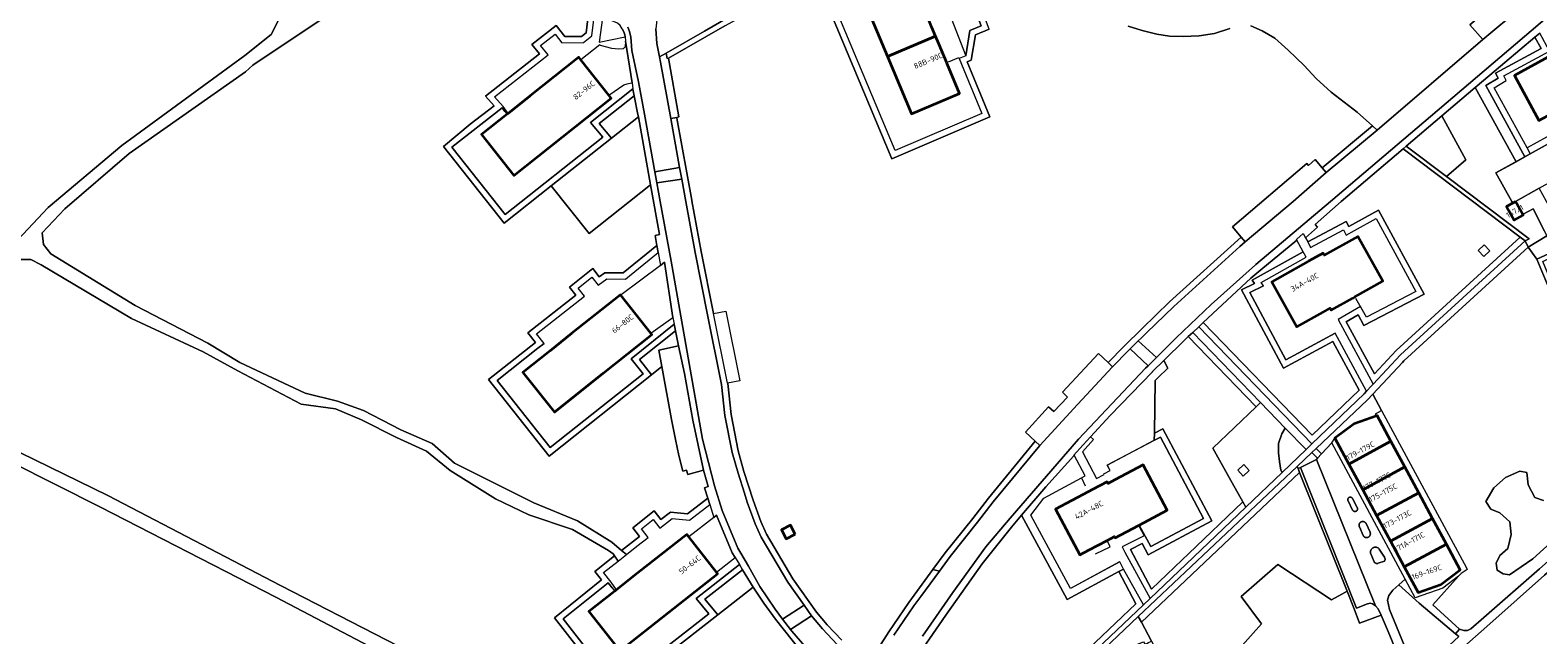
# Model space of a CAD drawing. Extents: x 152761 to 155748, y 459947 to 462743.
# Tile 29 of 256: x 153438 to 153806, y 460894 to 461042. Entities that reach past the tile are written whole.
import ezdxf
from ezdxf.enums import TextEntityAlignment as Align

# ---------------------------------------------------------------- set-up
doc = ezdxf.new("R2010")
doc.units = 0
doc.header["$LTSCALE"] = 0.75
for name, color, linetype, lineweight in [('B-RO-GR-BEPLANTING_CULTUUR_BODEMBEDEKKER-GV', 251, 'CONTINUOUS', 18), ('B-RO-GR-BEPLANTING_CULTUUR_BOSPLANTSOEN-GV', 251, 'CONTINUOUS', 18), ('B-RO-GR-BEPLANTING_CULTUUR_HEESTERS-GV', 251, 'CONTINUOUS', 18), ('B-RO-GR-BOS_GEMENGD-GV', 251, 'CONTINUOUS', 13), ('B-RO-GR-BOS_LOOF-GV', 251, 'CONTINUOUS', 13), ('B-RO-GR-BOS_NAALD-GV', 251, 'CONTINUOUS', 13), ('B-RO-IE-TERREINAFSCHEIDING_KUNSTMATIG_HEKWERK-G', 251, 'IE-TERREINAFSCHEIDING-KUNSTMATIG', 18), ('B-RO-IE-TERREINAFSCHEIDING_KUNSTMATIG_MUUR-G', 251, 'IE-TERREINAFSCHEIDING-KUNSTMATIG-DICHT', 18), ('B-RO-OG-BEBOUWING-GV', 6, 'CONTINUOUS', 35), ('B-RO-OG-BEBOUWING-T18', 1, 'CONTINUOUS', 18), ('B-RO-OG-TERREIN_CULTUURSCHEIDING-GV', 251, 'CONTINUOUS', 18), ('B-RO-VH-VERHARDING_ASFALT-GV', 251, 'CONTINUOUS', 18), ('B-RO-VH-VERHARDING_BETONSTRAATSTEEN-GV', 251, 'CONTINUOUS', 18), ('B-RO-VH-VERHARDING_FUNDERING_ZAND-GV', 251, 'CONTINUOUS', 18), ('B-RO-VH-VERHARDING_STRAATBAKSTEEN-GV', 251, 'CONTINUOUS', 18), ('B-RO-VH-VERHARDING_TEGEL-GV', 251, 'CONTINUOUS', 18)]:
    doc.layers.add(name, color=color, linetype=linetype, lineweight=lineweight)
doc.styles.add('NLCS-ISO-M200-T18', font='NLCS-ISO.ttf', dxfattribs={"height": 0.36})
doc.linetypes.add('IE-TERREINAFSCHEIDING-KUNSTMATIG', pattern='A,4,[82,NLCS.SHX,S=0.75,R=90,X=0,Y=0],4,-2', length=10)
doc.linetypes.add('IE-TERREINAFSCHEIDING-KUNSTMATIG-DICHT', pattern='A,8,-1,[82,NLCS.SHX,S=0.75,R=90,X=0,Y=0],-1', length=10)

msp = doc.modelspace()

# ---------------------------------------------------------------- linework, layer by layer
at = {"layer": 'B-RO-GR-BEPLANTING_CULTUUR_BODEMBEDEKKER-GV', "flags": 128}
for points in [[(153752.3, 460939.695), (153753.597, 460938.35), (153756.073, 460941.082), (153756.881, 460942.156), (153761.592, 460945.701), (153767.113, 460947.662), (153766.81, 460948.159), (153768.269, 460948.946), (153766.127, 460952.918), (153764.834, 460951.525)], [(153772.473, 460906.351), (153771.038, 460905.112), (153770.038, 460903.748), (153769.694, 460902.602), (153770.179, 460900.335), (153774.947, 460888.879), (153776.947, 460884.293), (153787.128, 460893.759), (153786.344, 460894.42), (153777.452, 460901.922)], [(153697.933, 460883.621), (153699.777, 460885.23), (153699.865, 460885.307), (153700.552, 460885.906), (153700.393, 460886.202), (153700.162, 460886.632), (153704.684, 460890.329), (153710.132, 460892.421), (153710.475, 460891.784), (153711.352, 460892.266), (153712.063, 460892.657), (153709.566, 460897.297), (153708.83, 460898.665), (153695.479, 460886.063)]]:
    msp.add_lwpolyline(points, close=True, dxfattribs=at)
at = {"layer": 'B-RO-GR-BEPLANTING_CULTUUR_BOSPLANTSOEN-GV', "flags": 128}
for points in [[(153804.116, 460988.857), (153808.611, 460991.593), (153808.035, 460992.737), (153805.292, 460998.173), (153802.849, 460996.861), (153802.762, 460996.814), (153802.864, 460996.629), (153800.633, 460995.394), (153798.773, 460998.754), (153800.303, 460999.601), (153800.082, 461000), (153796.215, 461006.983), (153801.106, 461009.692), (153791.146, 461027.791), (153782.977, 461020.859), (153788.88, 461010.13), (153784.115, 461006.086), (153804.304, 460990.855), (153803.309, 460990.353)], [(153750.207, 460990.102), (153759.625, 460995.053), (153760.238, 460993.831), (153767.496, 460997.885), (153778.691, 460977.325), (153763.945, 460969.721), (153762.574, 460972.262), (153759.638, 460970.585), (153766.536, 460957.931), (153771.81, 460963.615), (153802.091, 460991.272), (153773.516, 461012.829), (153758.398, 461000), (153752.037, 460994.38), (153752.636, 460993.709), (153749.683, 460991.109)], [(153724.68, 460970.392), (153751.288, 460942.901), (153762.761, 460953.886), (153756.354, 460965.76), (153744.275, 460959.276), (153734.01, 460978.387), (153737.192, 460979.98), (153736.682, 460980.75), (153749.11, 460987.689), (153747.545, 460990.565), (153738.763, 460983.285), (153736.278, 460981.225)], [(153793.355, 460989.388), (153794.704, 460987.911), (153793.227, 460986.562), (153791.878, 460988.039)], [(153793.355, 460989.388), (153791.878, 460988.039), (153793.227, 460986.562), (153794.704, 460987.911)]]:
    msp.add_lwpolyline(points, close=True, dxfattribs=at)
at = {"layer": 'B-RO-GR-BEPLANTING_CULTUUR_HEESTERS-GV', "flags": 128}
for points in [[(153583.415, 461040.15), (153583.353, 461040.655), (153583.128, 461041.433), (153582.757, 461042.123), (153582.196, 461042.913), (153581.557, 461043.539), (153580.016, 461044.125), (153579.784, 461044.198), (153579.116, 461044.409), (153577.887, 461044.777), (153577.077, 461038.836)], [(153586.691, 461020.659), (153586.586, 461021.249), (153585.641, 461025.799), (153577.118, 461019.027), (153580.124, 461015.449)], [(153589.92, 460957.671), (153592.406, 460959.649), (153591.663, 460963.694), (153596.514, 460964.728), (153595.77, 460968.377), (153586.988, 460961.356)], [(153747.646, 460935.302), (153747.856, 460934.778), (153748.427, 460935.057), (153752.348, 460936.971), (153752.646, 460937.3), (153751.256, 460938.709)], [(153612.139, 460910.074), (153602.953, 460902.842), (153606.064, 460899.038), (153614.763, 460905.81)]]:
    msp.add_lwpolyline(points, close=True, dxfattribs=at)
msp.add_lwpolyline([(153815.635, 461020.655), (153815.444, 461020.915), (153815.111, 461020.735), (153815.634, 461019.59), (153803.819, 461013.059), (153804.606, 461011.63), (153812.067, 461015.762), (153817.403, 461018.717), (153821.589, 461011.159), (153818.354, 461009.368), (153821.777, 461003.182), (153838.659, 461022.745), (153837.558, 461021.998), (153830.306, 461019.14), (153826.914, 461018.159), (153824.981, 461017.984), (153821.21, 461017.998)], dxfattribs=at)
at = {"layer": 'B-RO-GR-BOS_GEMENGD-GV', "flags": 128}
msp.add_lwpolyline([(153574.429, 461045.296), (153573.921, 461041.185), (153572.782, 461040.277), (153568.706, 461040.247), (153566.617, 461042.959), (153560.655, 461038.282), (153562.503, 461036.04), (153549.302, 461025.682), (153551.451, 461023.326), (153545.619, 461018.878), (153539.029, 461013.429), (153553.907, 460994.651), (153565.39, 461003.76), (153580.124, 461015.449), (153577.118, 461019.027), (153585.641, 461025.799), (153585.392, 461026.997), (153585.342, 461027.478), (153574.978, 461019.242), (153577.983, 461015.665), (153554.151, 460996.759), (153541.117, 461013.209), (153553.404, 461022.856), (153554.081, 461021.975), (153554.617, 461021.277), (153554.824, 461021.442), (153554.871, 461021.479), (153553.664, 461023.126), (153551.499, 461025.499), (153564.638, 461035.808), (153562.79, 461038.05), (153566.352, 461040.845), (153567.972, 461038.742), (153573.312, 461038.781), (153575.334, 461040.394), (153575.913, 461045.073)], dxfattribs=at)
at = {"layer": 'B-RO-GR-BOS_LOOF-GV', "flags": 128}
for points in [[(153431.424, 460986.727), (153442.476, 460998.504), (153460.456, 461013.665), (153490.542, 461035.592), (153496.927, 461040.711), (153501.664, 461050.119), (153506.095, 461056.663)], [(153672.352, 461042.029), (153669.028, 461040.659), (153668.001, 461034.463), (153667.016, 461034.049), (153672.546, 461020.67), (153648.627, 461010.426), (153629.682, 461055.582)], [(153515.055, 461048.279), (153492.487, 461033.242), (153490.673, 461031.593), (153462.287, 461011.72), (153446.512, 460998.151), (153441.013, 460992.342), (153441.356, 460989.443), (153443.089, 460987.231), (153463.741, 460974.611), (153481.51, 460965.393), (153489.31, 460960.636), (153505.266, 460953.132), (153513.132, 460951.2), (153519.527, 460948.947), (153528.629, 460944.208), (153536.261, 460940.892), (153541.787, 460936.105), (153553.307, 460930.32), (153561.155, 460926.41), (153571.795, 460922.016), (153580.196, 460916.788), (153582.588, 460914.755), (153586.977, 460918.195), (153585.31, 460920.292), (153590.556, 460924.467), (153592.181, 460922.31), (153594.531, 460924.142), (153598.723, 460923.688), (153603.635, 460927.55), (153602.868, 460930.05), (153603.722, 460930.368), (153602.571, 460934.408), (153598.76, 460933.338), (153598.433, 460934.334), (153597.509, 460934.119), (153596.559, 460937.917), (153595.722, 460941.876), (153594.771, 460946.782), (153592.406, 460959.649)], [(153592.406, 460959.649), (153589.92, 460957.671), (153564.912, 460937.775), (153550.037, 460956.474), (153561.562, 460965.58), (153559.69, 460967.934), (153571.426, 460977.116), (153569.872, 460979.045), (153575.517, 460983.594), (153577.126, 460981.597), (153578.485, 460982.558), (153583.001, 460982.538), (153591.219, 460989.231), (153590.794, 460991.666), (153591.811, 460991.909), (153589.648, 461004.055), (153574.636, 460992.125), (153565.39, 461003.76), (153553.907, 460994.651), (153539.029, 461013.429), (153545.619, 461018.878), (153551.451, 461023.326), (153549.302, 461025.682), (153562.503, 461036.04), (153560.655, 461038.282), (153566.617, 461042.959), (153568.706, 461040.247), (153572.782, 461040.277), (153573.921, 461041.185), (153574.429, 461045.296)], [(153607.823, 461042.897), (153594.008, 461034.938), (153596.565, 461020.613), (153596.05, 461020.517), (153596.083, 461020.333), (153599.736, 461000.27), (153599.759, 461000.146), (153602.02, 460987.782), (153605.075, 460972.604), (153608.065, 460973.206), (153611.486, 460956.196), (153608.495, 460955.594), (153608.509, 460955.526), (153609.316, 460947.927), (153611.091, 460939.055), (153612.46, 460934.057), (153614.696, 460927.081), (153616.598, 460921.831), (153617.981, 460918.743), (153624.456, 460907.852), (153630.172, 460899.729), (153632.789, 460896.605), (153636.357, 460892.881)], [(153645.4, 460891.055), (153647.873, 460894.894), (153652.767, 460902.097), (153658.654, 460910.11), (153661.647, 460914.183), (153668.36, 460922.598), (153672.202, 460927.552), (153682.194, 460939.65), (153683.658, 460941.423), (153681.272, 460943.65), (153686.859, 460949.819), (153688.226, 460948.735), (153691.493, 460952.191), (153690.264, 460953.426), (153699.123, 460962.862), (153701.462, 460960.649), (153705.349, 460964.639), (153706.702, 460965.946), (153708.448, 460967.688), (153709.794, 460968.976), (153716.478, 460975.447), (153733.931, 460991.286), (153731.843, 460993.758), (153749.971, 461009.242), (153750.422, 461008.795), (153752.049, 461010.21), (153753.767, 461008.208), (153766.026, 461018.437), (153762.335, 461021.774), (153755.961, 461026.654), (153752.32, 461029.983), (153749.324, 461033.16), (153745.46, 461036.894), (153742.155, 461039.819), (153739.074, 461041.651), (153736.315, 461042.834)], [(153731.2, 461042.184), (153727.479, 461040.949), (153723.673, 461040.413), (153719.793, 461040.244), (153716.485, 461040.325), (153713.354, 461040.803), (153709.768, 461041.74), (153706.358, 461042.761)], [(153628.36, 460887.777), (153620.174, 460897.965), (153617.299, 460901.936), (153614.9, 460905.587), (153614.763, 460905.81), (153606.064, 460899.038), (153580.915, 460879.461), (153566.184, 460898.343), (153577.659, 460907.592), (153576.036, 460909.619), (153580.885, 460913.419), (153580.546, 460913.936), (153579.392, 460914.794), (153570.581, 460919.883), (153559.94, 460923.443), (153551.743, 460927.412), (153540.67, 460934.303), (153534.884, 460938.997), (153527.57, 460942.342), (153519.051, 460946.68), (153512.655, 460949.341), (153504.33, 460950.497), (153488.794, 460958.608), (153480.377, 460963.29), (153462.838, 460971.363), (153440.78, 460984.496), (153438.259, 460985.817), (153434.854, 460985.838)], [(153540.465, 460881.177), (153498.095, 460903.324), (153455.302, 460925.346), (153411.531, 460947.327)], [(153413.62, 460949.434), (153414.116, 460949.085), (153457.047, 460928.224), (153499.26, 460906.249), (153579.696, 460864.833)]]:
    msp.add_lwpolyline(points, dxfattribs=at)
for points in [[(153756.963, 460967.79), (153744.887, 460961.307), (153736.062, 460977.737), (153739.377, 460979.397), (153738.826, 460980.229), (153749.827, 460986.371), (153749.11, 460987.689), (153736.682, 460980.75), (153737.192, 460979.98), (153734.01, 460978.387), (153744.275, 460959.276), (153756.354, 460965.76), (153762.761, 460953.886), (153751.288, 460942.901), (153724.68, 460970.392), (153723.584, 460969.368), (153751.248, 460940.786), (153764.027, 460953.021), (153764.599, 460953.638)], [(153734.34, 460926.675), (153731.025, 460932.586), (153727.014, 460939.737), (153737.591, 460949.864), (153721.026, 460966.979), (153720.122, 460966.135), (153715.023, 460961.118), (153716.037, 460959.309), (153713.685, 460956.995), (153712.967, 460956.257), (153712.75, 460943.38), (153714.83, 460944.473), (153726.804, 460921.968), (153711.232, 460913.705), (153709.744, 460916.499), (153706.905, 460914.996), (153712.012, 460905.35), (153719.508, 460912.474), (153721.066, 460913.966)], [(153743.944, 460933.793), (153743.666, 460934.348), (153743.331, 460936.463), (153743.108, 460938.579), (153743.108, 460940.917), (153743.889, 460943.256), (153744.736, 460944.639), (153738.675, 460950.901), (153737.591, 460949.864), (153727.014, 460939.737), (153731.025, 460932.586), (153734.34, 460926.675), (153735.098, 460925.324)], [(153734.464, 460932.924), (153733.115, 460934.401), (153734.592, 460935.75), (153735.941, 460934.273)], [(153734.464, 460932.924), (153735.941, 460934.273), (153734.592, 460935.75), (153733.115, 460934.401)], [(153748.246, 460933.805), (153709.566, 460897.297), (153712.063, 460892.657), (153720.747, 460876.516), (153738.894, 460896.845), (153733.922, 460903.545), (153742.947, 460911.329), (153756.051, 460902.699), (153758.545, 460904.128), (153759.836, 460904.868)], [(153583.755, 460913.763), (153583.816, 460913.811), (153586.337, 460915.787), (153589.091, 460917.946), (153587.417, 460920.052), (153590.285, 460922.334), (153591.901, 460920.189), (153594.974, 460922.585), (153599.17, 460922.131), (153604.106, 460926.012), (153603.635, 460927.55), (153598.723, 460923.688), (153594.531, 460924.142), (153592.181, 460922.31), (153590.556, 460924.467), (153585.31, 460920.292), (153586.977, 460918.195), (153582.588, 460914.755)], [(153625.006, 460918.755), (153622.783, 460917.609), (153621.646, 460919.814), (153623.87, 460920.961)], [(153680.302, 460923.363), (153677.824, 460920.457), (153670.636, 460911.507), (153661.76, 460898.974), (153655.459, 460889.748), (153654.377, 460887.34), (153653.54, 460885.118), (153653.291, 460882.968), (153653.551, 460880.653), (153654.173, 460878.401), (153654.974, 460877.109), (153657.52, 460875.128), (153665.596, 460868.845), (153667.734, 460867.184), (153673.458, 460868.705), (153708.248, 460901.773), (153704.093, 460909.621), (153691.458, 460902.8)]]:
    msp.add_lwpolyline(points, close=True, dxfattribs=at)
at = {"layer": 'B-RO-GR-BOS_NAALD-GV', "flags": 128}
for points in [[(153589.648, 461004.055), (153586.691, 461020.659), (153580.124, 461015.449), (153565.39, 461003.76), (153574.636, 460992.125)], [(153563.673, 460965.336), (153561.805, 460967.684), (153573.549, 460976.872), (153571.981, 460978.818), (153575.29, 460981.485), (153576.842, 460979.559), (153578.959, 460981.056), (153583.532, 460981.036), (153584.513, 460981.822), (153591.514, 460987.537), (153591.219, 460989.231), (153583.001, 460982.538), (153578.485, 460982.558), (153577.126, 460981.597), (153575.517, 460983.594), (153569.872, 460979.045), (153571.426, 460977.116), (153559.69, 460967.934), (153561.562, 460965.58), (153550.037, 460956.474), (153564.912, 460937.775), (153589.92, 460957.671), (153586.988, 460961.356), (153595.77, 460968.377), (153595.768, 460968.387), (153595.433, 460970.029), (153584.882, 460961.593), (153587.812, 460957.911), (153565.152, 460939.883), (153552.148, 460956.23), (153562.077, 460964.13)], [(153581.348, 460905.185), (153579.998, 460906.997), (153578.154, 460909.373), (153581.71, 460912.16), (153580.885, 460913.419), (153576.036, 460909.619), (153577.659, 460907.592), (153566.184, 460898.343), (153580.915, 460879.461), (153606.064, 460899.038), (153602.953, 460902.842), (153612.139, 460910.074), (153611.348, 460911.36), (153600.825, 460903.076), (153603.93, 460899.278), (153581.176, 460881.565), (153568.275, 460898.102), (153579.324, 460906.866), (153580.901, 460904.833), (153581.208, 460905.075)]]:
    msp.add_lwpolyline(points, close=True, dxfattribs=at)
at = {"layer": 'B-RO-IE-TERREINAFSCHEIDING_KUNSTMATIG_HEKWERK-G', "flags": 128}
for points in [[(153665.06, 461034.854), (153670.594, 461021.466), (153649.426, 461012.4), (153632.693, 461052.282), (153653.886, 461061.11), (153659.313, 461048.231), (153657.117, 461047.254)], [(153662.47, 461034.052), (153664.937, 461035.152), (153665.06, 461034.854)], [(153554.081, 461021.975), (153553.404, 461022.856), (153541.117, 461013.209), (153554.151, 460996.759), (153577.983, 461015.665), (153574.978, 461019.242), (153585.342, 461027.478)], [(153815.111, 461020.735), (153815.634, 461019.59), (153803.819, 461013.059), (153795.753, 461027.717), (153798.741, 461029.519)], [(153761.665, 460992.91), (153766.904, 460995.836), (153776.64, 460977.955), (153764.566, 460971.729), (153761.971, 460976.294)], [(153739.377, 460979.397), (153736.062, 460977.737), (153744.887, 460961.307), (153756.963, 460967.79)], [(153563.673, 460965.336), (153562.077, 460964.13), (153552.148, 460956.23), (153565.152, 460939.883), (153587.812, 460957.911), (153584.882, 460961.593), (153595.458, 460970.049)], [(153709.068, 460920.962), (153711.852, 460915.732), (153724.774, 460922.589), (153714.207, 460942.451), (153701.214, 460935.622), (153701.9, 460934.35)], [(153704.239, 460911.972), (153692.264, 460905.508), (153682.545, 460923.423), (153685.739, 460927.499), (153694.944, 460932.477), (153695.865, 460930.542)], [(153580.282, 460905.631), (153579.324, 460906.866), (153568.275, 460898.102), (153581.176, 460881.565), (153603.93, 460899.278), (153600.825, 460903.076), (153611.348, 460911.36)]]:
    msp.add_lwpolyline(points, dxfattribs=at)
at = {"layer": 'B-RO-IE-TERREINAFSCHEIDING_KUNSTMATIG_MUUR-G', "flags": 128}
for points in [[(153812.067, 461015.762), (153796.215, 461006.983)], [(153796.215, 461006.983), (153800.082, 461000)], [(153800.082, 461000), (153800.303, 460999.601)], [(153698.362, 460913.947), (153701.966, 460915.657), (153701.193, 460917.207)]]:
    msp.add_lwpolyline(points, dxfattribs=at)
at = {"layer": 'B-RO-OG-BEBOUWING-GV', "flags": 128}
for points in [[(153659.297, 461040.341), (153658.4, 461042.474), (153657.207, 461045.314), (153653.421, 461054.322), (153641.65, 461049.376), (153647.526, 461035.395)], [(153660.075, 461038.489), (153659.297, 461040.341), (153647.526, 461035.395), (153653.401, 461021.413), (153665.173, 461026.359), (153662.122, 461033.619), (153662.024, 461033.853)], [(153821.458, 461027.018), (153828.098, 461030.674), (153822.027, 461041.661), (153815.358, 461038.053), (153813.612, 461037.109), (153813.306, 461037.595), (153809.815, 461035.702), (153800.722, 461030.773), (153806.703, 461019.74), (153813.391, 461023.366), (153815.226, 461024.361), (153815.554, 461023.767), (153820.742, 461026.624)], [(153572.6, 461034.547), (153572.103, 461035.172), (153560.224, 461025.733), (153554.871, 461021.479), (153554.824, 461021.442), (153554.617, 461021.277), (153548.347, 461016.295), (153556.287, 461006.304), (153568.164, 461015.743), (153580.041, 461025.181), (153579.468, 461025.902)], [(153801.011, 460999.993), (153800.303, 460999.601), (153798.773, 460998.754), (153800.633, 460995.394), (153802.864, 460996.629), (153802.762, 460996.814)], [(153750.376, 460985.361), (153741.421, 460980.361), (153747.547, 460969.39), (153753.991, 460972.989), (153755.705, 460973.946), (153755.983, 460973.448), (153761.199, 460976.361), (153761.756, 460976.672), (153768.599, 460980.493), (153762.494, 460991.426), (153754.268, 460986.832), (153753.969, 460987.367)], [(153589.739, 460967.856), (153582.386, 460977.098), (153582.295, 460977.212), (153570.378, 460967.731), (153565.105, 460963.536), (153558.462, 460958.25), (153566.175, 460948.556), (153578.091, 460958.037), (153590.008, 460967.518)], [(153760.267, 460935.877), (153770.564, 460941.43), (153767.189, 460947.689), (153767.113, 460947.662), (153761.592, 460945.701), (153756.881, 460942.156)], [(153773.95, 460935.151), (153770.564, 460941.43), (153760.267, 460935.877), (153763.652, 460929.599)], [(153703.129, 460932.012), (153701.439, 460931.117), (153701.219, 460931.533), (153697.595, 460929.614), (153696.566, 460929.069), (153688.615, 460924.86), (153694.533, 460913.681), (153696.819, 460914.891), (153701.193, 460917.207), (153703.006, 460918.167), (153703.177, 460917.843), (153708.872, 460920.858), (153709.068, 460920.962), (153715.909, 460924.584), (153710.04, 460935.67)], [(153773.95, 460935.151), (153763.652, 460929.599), (153767.038, 460923.32), (153777.335, 460928.873)], [(153777.335, 460928.873), (153767.038, 460923.32), (153770.424, 460917.041), (153780.721, 460922.594)], [(153625.006, 460918.755), (153623.87, 460920.961), (153621.646, 460919.814), (153622.783, 460917.609)], [(153773.809, 460910.763), (153784.106, 460916.315), (153780.721, 460922.594), (153770.424, 460917.041)], [(153598.989, 460918.055), (153598.494, 460918.682), (153586.544, 460909.275), (153581.348, 460905.185), (153581.208, 460905.075), (153580.901, 460904.833), (153574.594, 460899.868), (153582.143, 460890.279), (153594.093, 460899.686), (153606.043, 460909.093), (153605.751, 460909.464)], [(153784.106, 460916.315), (153773.809, 460910.763), (153777.193, 460904.488), (153782.754, 460906.463), (153787.495, 460910.031)]]:
    msp.add_lwpolyline(points, close=True, dxfattribs=at)
at = {"layer": 'B-RO-OG-TERREIN_CULTUURSCHEIDING-GV', "flags": 128}
for points in [[(153767.15, 461017.421), (153792.972, 461039.488), (153789.844, 461043.085), (153805.494, 461056.39), (153796.234, 461065.775), (153819.879, 461086.005), (153820.129, 461086.236), (153817.107, 461087.308), (153815.028, 461088.198), (153813.72, 461088.933), (153812.215, 461089.888), (153808.332, 461092.64), (153806.971, 461093.908), (153804.227, 461098.428), (153803.316, 461100.233), (153784.152, 461086.96), (153783.54, 461086.61), (153781.529, 461090.38)], [(153706.358, 461042.761), (153709.768, 461041.74), (153713.354, 461040.803), (153716.485, 461040.325), (153719.793, 461040.244), (153723.673, 461040.413), (153727.479, 461040.949), (153731.2, 461042.184)], [(153736.315, 461042.834), (153739.074, 461041.651), (153742.155, 461039.819), (153745.46, 461036.894), (153749.324, 461033.16), (153752.32, 461029.983), (153755.961, 461026.654), (153762.335, 461021.774), (153766.026, 461018.437), (153767.15, 461017.421)], [(153636.357, 460892.881), (153632.789, 460896.605), (153630.172, 460899.729), (153624.456, 460907.852), (153617.981, 460918.743), (153616.598, 460921.831), (153614.696, 460927.081), (153612.46, 460934.057), (153611.091, 460939.055), (153609.316, 460947.927), (153608.509, 460955.526), (153608.495, 460955.594), (153605.075, 460972.604), (153602.02, 460987.782), (153599.759, 461000.146), (153599.736, 461000.27), (153596.083, 461020.333), (153596.05, 461020.517), (153594.574, 461020.242), (153596.751, 461008.291), (153597.278, 461005.397), (153598.261, 461000), (153600.547, 460987.499), (153603.604, 460972.308), (153607.025, 460955.298), (153607.832, 460947.7), (153609.63, 460938.709), (153611.022, 460933.63), (153612.584, 460928.757), (153613.276, 460926.597), (153615.206, 460921.268), (153616.647, 460918.051), (153623.196, 460907.036), (153627.174, 460901.383), (153628.982, 460898.814), (153631.671, 460895.603), (153635.284, 460891.833)], [(153814.309, 460966.394), (153806.167, 460985.912), (153804.116, 460988.857), (153773.674, 460961.053), (153773.337, 460960.689), (153766.127, 460952.918), (153768.269, 460948.946), (153789.004, 460910.5), (153789.176, 460910.13), (153787.693, 460909.138), (153787.096, 460908.478), (153780.775, 460901.498), (153787.331, 460895.585), (153788.369, 460895.22), (153789.268, 460895.226), (153790.109, 460895.605), (153793.246, 460898.36), (153806.857, 460910.313)], [(153838.642, 460932.612), (153837.132, 460934.079), (153837.007, 460933.977), (153826.786, 460925.156), (153808.054, 460908.71), (153794.717, 460896.877), (153785.601, 460888.789), (153778.547, 460882.211), (153778.469, 460882.1), (153781.121, 460879.405), (153782.182, 460878.402)], [(153813.035, 460919.813), (153805.221, 460912.698), (153799.476, 460908.797), (153797.982, 460909.027), (153796.489, 460909.945), (153796.259, 460911.666), (153797.178, 460913.502), (153799.131, 460915.223), (153799.936, 460918.665), (153799.591, 460921.763), (153797.178, 460923.943), (153794.995, 460924.861), (153793.731, 460926.697), (153795.684, 460930.025), (153798.557, 460932.549), (153802.004, 460934.156), (153803.728, 460933.811), (153804.072, 460930.828), (153805.681, 460927.73), (153807.864, 460926.927)], [(153807.864, 460926.927), (153805.681, 460927.73), (153804.072, 460930.828), (153803.728, 460933.811), (153802.004, 460934.156), (153798.557, 460932.549), (153795.684, 460930.025), (153793.731, 460926.697), (153794.995, 460924.861), (153797.178, 460923.943), (153799.591, 460921.763), (153799.936, 460918.665), (153799.131, 460915.223), (153797.178, 460913.502), (153796.259, 460911.666), (153796.489, 460909.945), (153797.982, 460909.027), (153799.476, 460908.797), (153805.221, 460912.698), (153813.035, 460919.813)], [(153649.124, 460894.066), (153653.992, 460901.231), (153655.698, 460903.554), (153660.251, 460909.75), (153658.654, 460910.11), (153652.767, 460902.097), (153647.873, 460894.894), (153645.4, 460891.055)], [(153774.217, 460884.537), (153769.862, 460894.949), (153768.17, 460898.938), (153762.89, 460897.014), (153761.59, 460900.49), (153759.836, 460904.868), (153758.545, 460904.128), (153756.051, 460902.699), (153742.947, 460911.329), (153733.922, 460903.545), (153738.894, 460896.845), (153720.747, 460876.516)]]:
    msp.add_lwpolyline(points, dxfattribs=at)
for points in [[(153657.159, 461070.96), (153655.864, 461070.169), (153666.12, 461045.717), (153668.895, 461046.913), (153670.432, 461042.86), (153667.685, 461041.728), (153666.657, 461035.525), (153665.06, 461034.854), (153670.594, 461021.466), (153649.426, 461012.4), (153632.693, 461052.282), (153630.973, 461056.381), (153629.682, 461055.582), (153648.627, 461010.426), (153672.546, 461020.67), (153667.016, 461034.049), (153668.001, 461034.463), (153669.028, 461040.659), (153672.352, 461042.029), (153669.741, 461048.911), (153666.917, 461047.694)], [(153593.824, 461047.073), (153592.842, 461046.277), (153591.773, 461045.106), (153591.213, 461044.302), (153591.076, 461043.57), (153590.92, 461042.136), (153591.207, 461038.58), (153591.811, 461035.277), (153593.469, 461036.222), (153602.871, 461041.584), (153623.301, 461053.448), (153629.619, 461057.117), (153628.886, 461058.186), (153622.708, 461055.538), (153622.029, 461055.266), (153619.922, 461054.455), (153618.933, 461054.094), (153617.453, 461053.56), (153613.989, 461052.261), (153607.504, 461050.157), (153598.689, 461048.112), (153596.429, 461047.738)], [(153803.293, 461010.903), (153793.744, 461028.257), (153796.757, 461030.074), (153796.119, 461031.292), (153807.234, 461037.318), (153805.745, 461040.07), (153794.739, 461030.84), (153791.146, 461027.791), (153801.106, 461009.692)], [(153803.293, 461010.903), (153804.606, 461011.63), (153803.819, 461013.059), (153795.753, 461027.717), (153798.741, 461029.519), (153798.134, 461030.678), (153809.267, 461036.714), (153806.918, 461041.054), (153805.745, 461040.07), (153807.234, 461037.318), (153796.119, 461031.292), (153796.757, 461030.074), (153793.744, 461028.257)], [(153782.977, 461020.859), (153774.297, 461013.493), (153784.115, 461006.086), (153788.88, 461010.13)], [(153754.744, 461007.07), (153767.15, 461017.421), (153766.026, 461018.437), (153753.767, 461008.208)], [(153802.091, 460991.272), (153771.81, 460963.615), (153766.536, 460957.931), (153759.638, 460970.585), (153762.574, 460972.262), (153763.945, 460969.721), (153778.691, 460977.325), (153767.496, 460997.885), (153760.238, 460993.831), (153759.625, 460995.053), (153750.207, 460990.102), (153750.9, 460988.772), (153758.97, 460993.014), (153759.601, 460991.757), (153761.665, 460992.91), (153766.904, 460995.836), (153776.64, 460977.955), (153764.566, 460971.729), (153763.108, 460974.294), (153757.642, 460971.173), (153766.217, 460955.382), (153772.867, 460962.549), (153803.309, 460990.353)], [(153733.931, 460991.286), (153716.478, 460975.447), (153709.794, 460968.976), (153708.448, 460967.688), (153706.702, 460965.946), (153705.349, 460964.639), (153701.462, 460960.649), (153702.552, 460959.618), (153706.408, 460963.576), (153706.824, 460963.978), (153707.753, 460964.876), (153708.789, 460965.909), (153709.497, 460966.615), (153710.834, 460967.896), (153717.504, 460974.352), (153733.604, 460988.963), (153734.899, 460990.139)], [(153738.675, 460950.901), (153722.122, 460968.003), (153721.026, 460966.979), (153737.591, 460949.864)], [(153701.917, 460934.319), (153701.214, 460935.622), (153712.721, 460941.67), (153712.75, 460943.38), (153712.967, 460956.257), (153713.685, 460956.995), (153716.037, 460959.309), (153715.023, 460961.118), (153712.284, 460958.423), (153712.26, 460958.355), (153701.912, 460947.75), (153697.175, 460942.511), (153697.908, 460941.826), (153695.215, 460938.869), (153698.64, 460932.317), (153700.496, 460933.331), (153700.412, 460933.479)], [(153708.872, 460920.858), (153708.933, 460920.745), (153710.224, 460918.334), (153704.878, 460915.62), (153705.571, 460914.315), (153711.762, 460903.043), (153720.543, 460911.389), (153735.098, 460925.324), (153734.34, 460926.675), (153721.066, 460913.966), (153719.508, 460912.474), (153712.012, 460905.35), (153706.905, 460914.996), (153709.744, 460916.499), (153711.232, 460913.705), (153726.804, 460921.968), (153714.83, 460944.473), (153712.75, 460943.38), (153712.721, 460941.67), (153714.207, 460942.451), (153724.774, 460922.589), (153711.852, 460915.732), (153709.068, 460920.962)], [(153743.944, 460933.793), (153749.804, 460939.403), (153744.736, 460944.639), (153743.889, 460943.256), (153743.108, 460940.917), (153743.108, 460938.579), (153743.331, 460936.463), (153743.666, 460934.348)], [(153660.251, 460909.75), (153662.838, 460913.271), (153669.539, 460921.671), (153673.373, 460926.615), (153684.757, 460940.398), (153683.658, 460941.423), (153682.194, 460939.65), (153672.202, 460927.552), (153668.36, 460922.598), (153661.647, 460914.183), (153658.654, 460910.11)], [(153705.231, 460910.235), (153704.457, 460911.631), (153704.275, 460911.99), (153692.264, 460905.508), (153682.545, 460923.423), (153685.739, 460927.499), (153694.944, 460932.477), (153695.686, 460932.878), (153695.825, 460932.953), (153693.149, 460938.001), (153693.05, 460937.891), (153686.198, 460930.279), (153680.302, 460923.363), (153691.458, 460902.8), (153704.093, 460909.621)], [(153709.566, 460897.297), (153748.246, 460933.805), (153747.856, 460934.778), (153747.646, 460935.302), (153708.83, 460898.665)], [(153710.093, 460901.462), (153705.231, 460910.235), (153704.093, 460909.621), (153708.248, 460901.773), (153673.458, 460868.705), (153667.734, 460867.184), (153669.223, 460866.028), (153674.214, 460867.354)]]:
    msp.add_lwpolyline(points, close=True, dxfattribs=at)
at = {"layer": 'B-RO-VH-VERHARDING_ASFALT-GV', "flags": 128}
for points in [[(153808.976, 461052.862), (153802.216, 461047.199), (153792.972, 461039.488), (153767.15, 461017.421), (153754.744, 461007.07), (153746.625, 461000), (153734.899, 460990.139), (153733.604, 460988.963), (153717.504, 460974.352), (153710.834, 460967.896), (153709.497, 460966.615), (153708.789, 460965.909), (153713.266, 460961.84), (153713.85, 460962.41), (153715.132, 460963.744), (153718.1, 460966.705), (153726.6, 460974.786), (153737.426, 460984.468), (153737.575, 460984.593), (153755.822, 461000), (153780.24, 461020.692), (153812.433, 461048.133)], [(153584.138, 461042.553), (153584.487, 461041.511), (153584.818, 461040.072), (153584.902, 461039.059), (153585.089, 461036.813), (153586.687, 461029.208), (153588.177, 461021.317), (153590.72, 461007.203), (153596.751, 461008.291), (153594.574, 461020.242), (153592.049, 461033.974), (153591.811, 461035.277), (153591.207, 461038.58), (153590.92, 461042.136)], [(153656.064, 460893.86), (153663.502, 460904.467), (153671.607, 460915.668), (153677.49, 460922.631), (153694.179, 460941.91), (153710.586, 460959.255), (153711.231, 460959.871), (153706.824, 460963.978), (153706.408, 460963.576), (153702.552, 460959.618), (153693.932, 460950.369), (153684.757, 460940.398), (153673.373, 460926.615), (153669.539, 460921.671), (153662.838, 460913.271), (153660.251, 460909.75), (153655.698, 460903.554), (153653.992, 460901.231), (153649.124, 460894.066)], [(153782.182, 460878.402), (153781.121, 460879.405), (153778.469, 460882.1), (153776.947, 460884.293), (153774.947, 460888.879), (153770.179, 460900.335), (153769.694, 460902.602), (153770.038, 460903.748), (153771.038, 460905.112), (153772.473, 460906.351), (153774.064, 460907.726), (153756.073, 460941.082), (153753.597, 460938.35), (153752.646, 460937.3), (153752.348, 460936.971), (153766.815, 460901.241), (153767.438, 460900.509), (153768.17, 460898.938), (153769.862, 460894.949), (153774.217, 460884.537), (153775.273, 460882.248), (153776.449, 460880.245), (153778.902, 460877.797), (153780.851, 460876.116)], [(153635.284, 460891.833), (153631.671, 460895.603), (153628.982, 460898.814), (153623.84, 460895.432), (153624.15, 460895.022), (153629.919, 460888.368)]]:
    msp.add_lwpolyline(points, dxfattribs=at)
for points in [[(153597.278, 461005.397), (153596.751, 461008.291), (153590.72, 461007.203), (153591.207, 461004.501)], [(153607.18, 460924.504), (153610.967, 460915.321), (153611.673, 460914.126), (153613.576, 460910.902), (153616.38, 460906), (153620.082, 460900.411), (153621.901, 460898.001), (153627.174, 460901.383), (153623.196, 460907.036), (153616.647, 460918.051), (153615.206, 460921.268), (153613.276, 460926.597), (153612.584, 460928.757), (153611.022, 460933.63), (153609.63, 460938.709), (153607.832, 460947.7), (153607.025, 460955.298), (153603.604, 460972.308), (153600.547, 460987.499), (153598.261, 461000), (153597.278, 461005.397), (153591.207, 461004.501), (153592.018, 461000), (153594.683, 460985.408), (153597.056, 460971.978), (153602.387, 460941.942), (153605.279, 460930.546)], [(153706.824, 460963.978), (153711.231, 460959.871), (153712.019, 460960.624), (153713.266, 460961.84), (153708.789, 460965.909), (153707.753, 460964.876)], [(153837.007, 460933.977), (153835.402, 460935.658), (153835.336, 460935.755), (153819.934, 460921.905), (153806.857, 460910.313), (153793.246, 460898.36), (153790.109, 460895.605), (153789.268, 460895.226), (153788.369, 460895.22), (153787.331, 460895.585), (153786.344, 460894.42), (153787.128, 460893.759), (153776.947, 460884.293), (153778.469, 460882.1), (153778.547, 460882.211), (153785.601, 460888.789), (153794.717, 460896.877), (153808.054, 460908.71), (153826.786, 460925.156)], [(153760.023, 460927.07), (153760.015, 460927.121), (153760.012, 460927.173), (153760.014, 460927.225), (153760.02, 460927.277), (153760.03, 460927.328), (153760.045, 460927.378), (153760.064, 460927.427), (153760.088, 460927.474), (153760.115, 460927.518), (153760.146, 460927.56), (153760.18, 460927.599), (153760.218, 460927.635), (153760.259, 460927.668), (153760.303, 460927.696), (153760.348, 460927.721), (153760.396, 460927.742), (153760.446, 460927.759), (153760.497, 460927.771), (153760.548, 460927.779), (153760.6, 460927.782), (153760.652, 460927.781), (153760.704, 460927.775), (153760.755, 460927.765), (153760.805, 460927.75), (153760.854, 460927.731), (153760.901, 460927.708), (153760.945, 460927.681), (153760.987, 460927.65), (153761.027, 460927.615), (153761.063, 460927.577), (153761.095, 460927.537), (153761.124, 460927.493), (153761.149, 460927.448), (153762.322, 460925.247), (153762.347, 460925.196), (153762.367, 460925.142), (153762.382, 460925.087), (153762.392, 460925.031), (153762.397, 460924.974), (153762.398, 460924.917), (153762.393, 460924.86), (153762.383, 460924.804), (153762.369, 460924.749), (153762.349, 460924.695), (153762.325, 460924.644), (153762.297, 460924.594), (153762.264, 460924.547), (153762.228, 460924.504), (153762.187, 460924.463), (153762.144, 460924.427), (153762.097, 460924.394), (153762.047, 460924.366), (153761.996, 460924.342), (153761.942, 460924.322), (153761.887, 460924.308), (153761.83, 460924.298), (153761.774, 460924.294), (153761.717, 460924.294), (153761.66, 460924.299), (153761.604, 460924.31), (153761.549, 460924.325), (153761.495, 460924.345), (153761.444, 460924.37), (153761.395, 460924.399), (153761.348, 460924.432), (153761.305, 460924.469), (153761.265, 460924.51), (153761.229, 460924.554), (153761.197, 460924.601), (153760.072, 460926.921), (153760.052, 460926.969), (153760.035, 460927.019)], [(153762.754, 460920.935), (153762.76, 460921.015), (153762.772, 460921.094), (153762.79, 460921.171), (153762.816, 460921.247), (153762.848, 460921.319), (153762.886, 460921.389), (153762.93, 460921.456), (153762.98, 460921.518), (153763.035, 460921.575), (153763.095, 460921.628), (153763.159, 460921.675), (153763.227, 460921.716), (153763.299, 460921.751), (153763.373, 460921.78), (153763.45, 460921.802), (153763.528, 460921.818), (153763.607, 460921.826), (153763.687, 460921.828), (153763.766, 460921.822), (153763.845, 460921.81), (153763.922, 460921.791), (153763.997, 460921.765), (153764.07, 460921.733), (153764.14, 460921.694), (153764.206, 460921.65), (153764.268, 460921.6), (153764.325, 460921.544), (153764.378, 460921.484), (153764.424, 460921.42), (153764.465, 460921.352), (153765.443, 460919.201), (153765.473, 460919.126), (153765.496, 460919.048), (153765.513, 460918.969), (153765.522, 460918.889), (153765.525, 460918.808), (153765.52, 460918.727), (153765.509, 460918.647), (153765.49, 460918.568), (153765.465, 460918.492), (153765.432, 460918.417), (153765.394, 460918.346), (153765.349, 460918.279), (153765.299, 460918.215), (153765.243, 460918.157), (153765.183, 460918.103), (153765.118, 460918.055), (153765.049, 460918.013), (153764.976, 460917.977), (153764.901, 460917.948), (153764.823, 460917.925), (153764.744, 460917.909), (153764.663, 460917.901), (153764.582, 460917.899), (153764.502, 460917.904), (153764.422, 460917.917), (153764.343, 460917.936), (153764.267, 460917.963), (153764.193, 460917.996), (153764.122, 460918.035), (153764.055, 460918.08), (153763.992, 460918.131), (153763.934, 460918.188), (153763.881, 460918.249), (153763.834, 460918.314), (153763.793, 460918.384), (153762.833, 460920.548), (153762.803, 460920.622), (153762.781, 460920.699), (153762.765, 460920.777), (153762.756, 460920.856)], [(153765.55, 460914.223), (153765.541, 460914.328), (153765.542, 460914.433), (153765.551, 460914.538), (153765.571, 460914.642), (153765.599, 460914.743), (153765.635, 460914.842), (153765.681, 460914.937), (153765.734, 460915.028), (153765.796, 460915.114), (153765.864, 460915.194), (153765.939, 460915.267), (153766.021, 460915.334), (153766.108, 460915.394), (153766.2, 460915.445), (153766.296, 460915.489), (153766.395, 460915.523), (153766.497, 460915.549), (153766.601, 460915.566), (153766.706, 460915.574), (153766.812, 460915.573), (153766.917, 460915.562), (153767.02, 460915.542), (153767.121, 460915.513), (153767.22, 460915.475), (153767.315, 460915.429), (153767.405, 460915.375), (153767.49, 460915.313), (153767.57, 460915.244), (153767.643, 460915.168), (153767.709, 460915.086), (153768.972, 460913.127), (153769.013, 460913.057), (153769.047, 460912.984), (153769.075, 460912.909), (153769.096, 460912.831), (153769.11, 460912.752), (153769.117, 460912.672), (153769.117, 460912.592), (153769.11, 460912.512), (153769.096, 460912.433), (153769.075, 460912.355), (153769.047, 460912.28), (153769.013, 460912.207), (153768.972, 460912.138), (153767.455, 460911.632), (153767.38, 460911.611), (153767.303, 460911.596), (153767.225, 460911.588), (153767.147, 460911.586), (153767.069, 460911.591), (153766.992, 460911.604), (153766.916, 460911.622), (153766.842, 460911.647), (153766.771, 460911.679), (153766.702, 460911.716), (153766.637, 460911.76), (153766.576, 460911.809), (153766.519, 460911.862), (153766.468, 460911.921), (153766.421, 460911.984), (153765.63, 460913.918), (153765.594, 460914.017), (153765.567, 460914.119)], [(153627.174, 460901.383), (153621.901, 460898.001), (153623.84, 460895.432), (153628.982, 460898.814)]]:
    msp.add_lwpolyline(points, close=True, dxfattribs=at)
at = {"layer": 'B-RO-VH-VERHARDING_BETONSTRAATSTEEN-GV', "flags": 128}
for points in [[(153655.864, 461070.169), (153652.806, 461068.579), (153656.878, 461059.686), (153662.544, 461046.215), (153666.657, 461035.525), (153667.685, 461041.728), (153670.432, 461042.86), (153668.895, 461046.913), (153666.12, 461045.717)], [(153585.192, 461028.936), (153583.525, 461039.086), (153583.486, 461037.704), (153582.957, 461037.215), (153581.837, 461037.153), (153580.171, 461037.313), (153577.455, 461038.024), (153577.255, 461038.241), (153572.6, 461034.547), (153579.468, 461025.902), (153583.129, 461028.443), (153583.908, 461028.733), (153585.038, 461028.926)], [(153582.386, 460977.098), (153589.739, 460967.856), (153595.105, 460971.632), (153593.091, 460985.13), (153592.068, 460984.362), (153582.513, 460977.193)], [(153748.427, 460935.057), (153762.175, 460900.717), (153764.784, 460901.717), (153765.491, 460901.886), (153766.078, 460901.695), (153766.815, 460901.241), (153752.348, 460936.971)], [(153605.751, 460909.464), (153610.306, 460913.05), (153609.58, 460914.228), (153605.79, 460923.41), (153605.076, 460922.848), (153598.989, 460918.055)]]:
    msp.add_lwpolyline(points, close=True, dxfattribs=at)
at = {"layer": 'B-RO-VH-VERHARDING_FUNDERING_ZAND-GV', "flags": 128}
for points in [[(153506.095, 461056.663), (153501.664, 461050.119), (153496.927, 461040.711), (153490.542, 461035.592), (153460.456, 461013.665), (153442.476, 460998.504), (153431.424, 460986.727)], [(153434.854, 460985.838), (153438.259, 460985.817), (153440.78, 460984.496), (153462.838, 460971.363), (153480.377, 460963.29), (153488.794, 460958.608), (153504.33, 460950.497), (153512.655, 460949.341), (153519.051, 460946.68), (153527.57, 460942.342), (153534.884, 460938.997), (153540.67, 460934.303), (153551.743, 460927.412), (153559.94, 460923.443), (153570.581, 460919.883), (153579.392, 460914.794), (153580.546, 460913.936), (153580.885, 460913.419), (153581.71, 460912.16), (153583.755, 460913.763), (153582.588, 460914.755), (153580.196, 460916.788), (153571.795, 460922.016), (153561.155, 460926.41), (153553.307, 460930.32), (153541.787, 460936.105), (153536.261, 460940.892), (153528.629, 460944.208), (153519.527, 460948.947), (153513.132, 460951.2), (153505.266, 460953.132), (153489.31, 460960.636), (153481.51, 460965.393), (153463.741, 460974.611), (153443.089, 460987.231), (153441.356, 460989.443), (153441.013, 460992.342), (153446.512, 460998.151), (153462.287, 461011.72), (153490.673, 461031.593), (153492.487, 461033.242), (153515.055, 461048.279)], [(153695.479, 460886.063), (153708.83, 460898.665), (153747.646, 460935.302), (153751.256, 460938.709), (153752.3, 460939.695), (153764.834, 460951.525), (153766.127, 460952.918), (153773.337, 460960.689), (153773.674, 460961.053), (153804.116, 460988.857), (153803.309, 460990.353), (153772.867, 460962.549), (153766.217, 460955.382), (153765.814, 460954.947), (153764.599, 460953.638), (153764.027, 460953.021), (153751.248, 460940.786), (153749.804, 460939.403), (153743.944, 460933.793), (153735.098, 460925.324), (153720.543, 460911.389), (153711.762, 460903.043), (153710.093, 460901.462), (153674.214, 460867.354)], [(153411.531, 460947.327), (153455.302, 460925.346), (153498.095, 460903.324), (153540.465, 460881.177), (153581.074, 460860.188), (153589.617, 460856.176), (153598.806, 460851.379), (153603.158, 460850.861), (153605.193, 460851.216), (153608.288, 460851.756), (153616.108, 460857.96), (153615.392, 460858.852), (153614.166, 460857.984), (153607.224, 460853.07), (153603.962, 460852.567), (153599.596, 460853.561), (153590.399, 460859.116), (153582.579, 460863.48)], [(153579.696, 460864.833), (153499.26, 460906.249), (153457.047, 460928.224), (153414.116, 460949.085), (153413.62, 460949.434)]]:
    msp.add_lwpolyline(points, dxfattribs=at)
for points in [[(153774.297, 461013.493), (153773.516, 461012.829), (153802.091, 460991.272), (153803.309, 460990.353), (153804.304, 460990.855), (153784.115, 461006.086)], [(153738.675, 460950.901), (153744.736, 460944.639), (153749.804, 460939.403), (153751.248, 460940.786), (153723.584, 460969.368), (153722.122, 460968.003)]]:
    msp.add_lwpolyline(points, close=True, dxfattribs=at)
at = {"layer": 'B-RO-VH-VERHARDING_STRAATBAKSTEEN-GV', "flags": 128}
for points in [[(153816.07, 461008.332), (153812.067, 461015.762), (153804.606, 461011.63), (153803.293, 461010.903), (153801.106, 461009.692), (153796.215, 461006.983), (153800.082, 461000), (153800.303, 460999.601), (153801.011, 460999.993), (153806.786, 461003.191)], [(153810.308, 460996.831), (153808.553, 461000), (153806.786, 461003.191), (153801.011, 460999.993), (153802.762, 460996.814), (153802.849, 460996.861), (153805.292, 460998.173), (153808.035, 460992.737), (153808.611, 460991.593), (153810.972, 460988.221), (153810.969, 460988.248), (153815.82, 460991.04), (153811.691, 460993.957), (153810.18, 460996.761)], [(153808.611, 460991.593), (153804.116, 460988.857), (153806.167, 460985.912), (153810.986, 460988.122), (153810.972, 460988.221)], [(153760.805, 460927.75), (153760.755, 460927.765), (153760.704, 460927.775), (153760.652, 460927.781), (153760.6, 460927.782), (153760.548, 460927.779), (153760.497, 460927.771), (153760.446, 460927.759), (153760.396, 460927.742), (153760.348, 460927.721), (153760.303, 460927.696), (153760.259, 460927.668), (153760.218, 460927.635), (153760.18, 460927.599), (153760.146, 460927.56), (153760.115, 460927.518), (153760.088, 460927.474), (153760.064, 460927.427), (153760.045, 460927.378), (153760.03, 460927.328), (153760.02, 460927.277), (153760.014, 460927.225), (153760.012, 460927.173), (153760.015, 460927.121), (153760.023, 460927.07), (153760.035, 460927.019), (153760.052, 460926.969), (153760.072, 460926.921), (153761.197, 460924.601), (153761.229, 460924.554), (153761.265, 460924.51), (153761.305, 460924.469), (153761.348, 460924.432), (153761.395, 460924.399), (153761.444, 460924.37), (153761.495, 460924.345), (153761.549, 460924.325), (153761.604, 460924.31), (153761.66, 460924.299), (153761.717, 460924.294), (153761.774, 460924.294), (153761.83, 460924.298), (153761.887, 460924.308), (153761.942, 460924.322), (153761.996, 460924.342), (153762.047, 460924.366), (153762.097, 460924.394), (153762.144, 460924.427), (153762.187, 460924.463), (153762.228, 460924.504), (153762.264, 460924.547), (153762.297, 460924.594), (153762.325, 460924.644), (153762.349, 460924.695), (153762.369, 460924.749), (153762.383, 460924.804), (153762.393, 460924.86), (153762.398, 460924.917), (153762.397, 460924.974), (153762.392, 460925.031), (153762.382, 460925.087), (153762.367, 460925.142), (153762.347, 460925.196), (153762.322, 460925.247), (153761.149, 460927.448), (153761.124, 460927.493), (153761.095, 460927.537), (153761.063, 460927.577), (153761.027, 460927.615), (153760.987, 460927.65), (153760.945, 460927.681), (153760.901, 460927.708), (153760.854, 460927.731)], [(153764.07, 460921.733), (153763.997, 460921.765), (153763.922, 460921.791), (153763.845, 460921.81), (153763.766, 460921.822), (153763.687, 460921.828), (153763.607, 460921.826), (153763.528, 460921.818), (153763.45, 460921.802), (153763.373, 460921.78), (153763.299, 460921.751), (153763.227, 460921.716), (153763.159, 460921.675), (153763.095, 460921.628), (153763.035, 460921.575), (153762.98, 460921.518), (153762.93, 460921.456), (153762.886, 460921.389), (153762.848, 460921.319), (153762.816, 460921.247), (153762.79, 460921.171), (153762.772, 460921.094), (153762.76, 460921.015), (153762.754, 460920.935), (153762.756, 460920.856), (153762.765, 460920.777), (153762.781, 460920.699), (153762.803, 460920.622), (153762.833, 460920.548), (153763.793, 460918.384), (153763.834, 460918.314), (153763.881, 460918.249), (153763.934, 460918.188), (153763.992, 460918.131), (153764.055, 460918.08), (153764.122, 460918.035), (153764.193, 460917.996), (153764.267, 460917.963), (153764.343, 460917.936), (153764.422, 460917.917), (153764.502, 460917.904), (153764.582, 460917.899), (153764.663, 460917.901), (153764.744, 460917.909), (153764.823, 460917.925), (153764.901, 460917.948), (153764.976, 460917.977), (153765.049, 460918.013), (153765.118, 460918.055), (153765.183, 460918.103), (153765.243, 460918.157), (153765.299, 460918.215), (153765.349, 460918.279), (153765.394, 460918.346), (153765.432, 460918.417), (153765.465, 460918.492), (153765.49, 460918.568), (153765.509, 460918.647), (153765.52, 460918.727), (153765.525, 460918.808), (153765.522, 460918.889), (153765.513, 460918.969), (153765.496, 460919.048), (153765.473, 460919.126), (153765.443, 460919.201), (153764.465, 460921.352), (153764.424, 460921.42), (153764.378, 460921.484), (153764.325, 460921.544), (153764.268, 460921.6), (153764.206, 460921.65), (153764.14, 460921.694)], [(153766.296, 460915.489), (153766.2, 460915.445), (153766.108, 460915.394), (153766.021, 460915.334), (153765.939, 460915.267), (153765.864, 460915.194), (153765.796, 460915.114), (153765.734, 460915.028), (153765.681, 460914.937), (153765.635, 460914.842), (153765.599, 460914.743), (153765.571, 460914.642), (153765.551, 460914.538), (153765.542, 460914.433), (153765.541, 460914.328), (153765.55, 460914.223), (153765.567, 460914.119), (153765.594, 460914.017), (153765.63, 460913.918), (153766.421, 460911.984), (153766.468, 460911.921), (153766.519, 460911.862), (153766.576, 460911.809), (153766.637, 460911.76), (153766.702, 460911.716), (153766.771, 460911.679), (153766.842, 460911.647), (153766.916, 460911.622), (153766.992, 460911.604), (153767.069, 460911.591), (153767.147, 460911.586), (153767.225, 460911.588), (153767.303, 460911.596), (153767.38, 460911.611), (153767.455, 460911.632), (153768.972, 460912.138), (153769.013, 460912.207), (153769.047, 460912.28), (153769.075, 460912.355), (153769.096, 460912.433), (153769.11, 460912.512), (153769.117, 460912.592), (153769.117, 460912.672), (153769.11, 460912.752), (153769.096, 460912.831), (153769.075, 460912.909), (153769.047, 460912.984), (153769.013, 460913.057), (153768.972, 460913.127), (153767.709, 460915.086), (153767.643, 460915.168), (153767.57, 460915.244), (153767.49, 460915.313), (153767.405, 460915.375), (153767.315, 460915.429), (153767.22, 460915.475), (153767.121, 460915.513), (153767.02, 460915.542), (153766.917, 460915.562), (153766.812, 460915.573), (153766.706, 460915.574), (153766.601, 460915.566), (153766.497, 460915.549), (153766.395, 460915.523)]]:
    msp.add_lwpolyline(points, close=True, dxfattribs=at)
at = {"layer": 'B-RO-VH-VERHARDING_TEGEL-GV', "flags": 128}
for points in [[(153805.494, 461056.39), (153789.844, 461043.085), (153792.972, 461039.488), (153802.216, 461047.199), (153808.976, 461052.862), (153812.784, 461056.252), (153809.573, 461059.858)], [(153593.469, 461036.222), (153593.709, 461034.908), (153594.008, 461034.938), (153607.823, 461042.897), (153617.281, 461047.989), (153623.807, 461051.973), (153623.301, 461053.448), (153602.871, 461041.584)], [(153594.574, 461020.242), (153596.05, 461020.517), (153596.565, 461020.613), (153594.008, 461034.938), (153593.709, 461034.908), (153593.469, 461036.222), (153591.811, 461035.277), (153592.049, 461033.974)], [(153734.899, 460990.139), (153746.625, 461000), (153754.744, 461007.07), (153753.767, 461008.208), (153752.049, 461010.21), (153750.422, 461008.795), (153749.971, 461009.242), (153731.843, 460993.758), (153733.931, 460991.286)], [(153821.005, 460950.901), (153822.597, 460947.24), (153827.552, 460949.395), (153826.691, 460951.21), (153825.82, 460951.939), (153825.149, 460952.246), (153824.58, 460952.246), (153823.927, 460952.037), (153821.731, 460951.201), (153807.638, 460985.353), (153811.92, 460987.429), (153810.969, 460988.248), (153810.972, 460988.221), (153810.986, 460988.122), (153806.167, 460985.912), (153814.309, 460966.394), (153820.689, 460950.771)], [(153596.514, 460964.728), (153591.663, 460963.694), (153592.406, 460959.649), (153594.771, 460946.782), (153595.722, 460941.876), (153596.559, 460937.917), (153597.509, 460934.119), (153598.433, 460934.334), (153598.76, 460933.338), (153602.571, 460934.408), (153599.967, 460946.561), (153597.933, 460957.957)], [(153683.658, 460941.423), (153684.757, 460940.398), (153693.932, 460950.369), (153702.552, 460959.618), (153701.462, 460960.649), (153699.123, 460962.862), (153690.264, 460953.426), (153691.493, 460952.191), (153688.226, 460948.735), (153686.859, 460949.819), (153681.272, 460943.65)], [(153753.597, 460938.35), (153752.3, 460939.695), (153751.256, 460938.709), (153752.646, 460937.3)], [(153762.175, 460900.717), (153748.427, 460935.057), (153747.856, 460934.778), (153748.246, 460933.805), (153759.836, 460904.868), (153761.59, 460900.49), (153762.89, 460897.014), (153768.17, 460898.938), (153767.438, 460900.509), (153766.815, 460901.241), (153766.078, 460901.695), (153765.491, 460901.886), (153764.784, 460901.717)], [(153774.064, 460907.726), (153772.473, 460906.351), (153777.452, 460901.922), (153786.344, 460894.42), (153787.331, 460895.585), (153780.775, 460901.498), (153787.096, 460908.478), (153783.233, 460905.57), (153776.464, 460903.17)]]:
    msp.add_lwpolyline(points, close=True, dxfattribs=at)
for points in [[(153812.433, 461048.133), (153780.24, 461020.692), (153755.822, 461000), (153737.575, 460984.593), (153737.426, 460984.468), (153726.6, 460974.786), (153718.1, 460966.705), (153715.132, 460963.744), (153713.85, 460962.41), (153713.266, 460961.84), (153712.019, 460960.624), (153711.231, 460959.871), (153710.586, 460959.255), (153694.179, 460941.91), (153677.49, 460922.631), (153671.607, 460915.668), (153663.502, 460904.467), (153656.064, 460893.86)], [(153582.757, 461042.123), (153583.128, 461041.433), (153583.353, 461040.655), (153583.415, 461040.15), (153583.525, 461039.086), (153585.192, 461028.936), (153585.342, 461027.478), (153585.392, 461026.997), (153585.641, 461025.799), (153586.586, 461021.249), (153586.691, 461020.659), (153589.648, 461004.055), (153591.811, 460991.909), (153590.794, 460991.666), (153591.219, 460989.231), (153591.514, 460987.537), (153592.068, 460984.362), (153593.091, 460985.13), (153595.105, 460971.632), (153595.43, 460970.043), (153595.433, 460970.029), (153595.768, 460968.387), (153595.77, 460968.377), (153596.514, 460964.728), (153597.933, 460957.957), (153599.967, 460946.561), (153602.571, 460934.408), (153603.722, 460930.368), (153602.868, 460930.05), (153603.635, 460927.55), (153604.106, 460926.012), (153605.076, 460922.848), (153605.79, 460923.41), (153609.58, 460914.228), (153610.306, 460913.05), (153611.348, 460911.36), (153612.139, 460910.074), (153614.763, 460905.81), (153614.9, 460905.587), (153617.299, 460901.936), (153620.174, 460897.965), (153628.36, 460887.777)], [(153629.919, 460888.368), (153624.15, 460895.022), (153623.84, 460895.432), (153621.901, 460898.001), (153620.082, 460900.411), (153616.38, 460906), (153613.576, 460910.902), (153611.673, 460914.126), (153610.967, 460915.321), (153607.18, 460924.504), (153605.279, 460930.546), (153602.387, 460941.942), (153597.056, 460971.978), (153594.683, 460985.408), (153592.018, 461000), (153591.207, 461004.501), (153590.72, 461007.203), (153588.177, 461021.317), (153586.687, 461029.208), (153585.089, 461036.813), (153584.902, 461039.059), (153584.818, 461040.072), (153584.487, 461041.511), (153584.138, 461042.553)], [(153655.459, 460889.748), (153661.76, 460898.974), (153670.636, 460911.507), (153677.824, 460920.457), (153680.302, 460923.363), (153686.198, 460930.279), (153693.05, 460937.891), (153693.011, 460937.931), (153695.371, 460940.579), (153697.152, 460942.533), (153697.175, 460942.511), (153701.912, 460947.75), (153712.26, 460958.355), (153712.284, 460958.423), (153715.023, 460961.118), (153720.122, 460966.135), (153721.026, 460966.979), (153722.122, 460968.003), (153723.584, 460969.368), (153724.68, 460970.392), (153736.278, 460981.225), (153738.763, 460983.285), (153747.545, 460990.565), (153747.474, 460990.728), (153747.545, 460990.788), (153749.144, 460992.145), (153749.683, 460991.109), (153752.636, 460993.709), (153752.037, 460994.38), (153758.398, 461000), (153773.516, 461012.829), (153774.297, 461013.493), (153782.977, 461020.859), (153791.146, 461027.791), (153794.739, 461030.84), (153805.745, 461040.07), (153806.918, 461041.054)]]:
    msp.add_lwpolyline(points, dxfattribs=at)

# ---------------------------------------------------------------- texts
at = {"layer": 'B-RO-OG-BEBOUWING-T18', "style": 'NLCS-ISO-M200-T18'}
for s, rotation, p in [('88B-90C', 22.8, (153657.477, 461034.347)), ('82-96C', 38.5, (153573.392, 461027.119)), ('167/1', 29, (153800.81, 460997.57)), ('34A-40C', 29.2, (153749.463, 460980.27)), ('66-80C', 38.5, (153582.825, 460970.121)), ('179-179C', 28.4, (153763.075, 460939.098)), ('177-177C', 28.4, (153767.113, 460931.608)), ('175-175C', 28.4, (153768.599, 460928.852)), ('42A-48C', 27.9, (153696.745, 460924.638)), ('173-173C', 28.4, (153772.088, 460922.384)), ('171A-171C', 28.4, (153775.071, 460916.851)), ('50-64C', 38.2, (153599.231, 460911.28)), ('169-169C', 19.6, (153779.299, 460909.481))]:
    msp.add_text(s, height=1.35, rotation=rotation, dxfattribs=at).set_placement(p, align=Align.MIDDLE)

doc.saveas('drawing.dxf')
